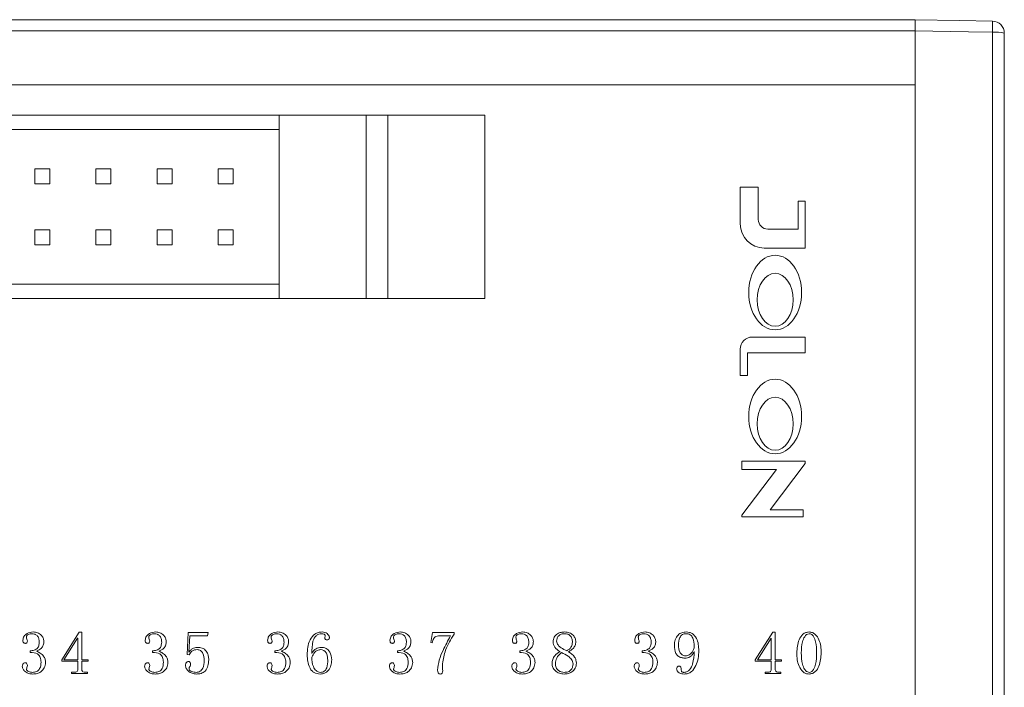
# Model space of a CAD drawing. Header units: millimetres. Extents: x 0 to 297, y 0 to 210.
# Tile 8 of 9: x 117 to 158, y 121 to 148. Entities that reach past the tile are written whole.
import ezdxf

# ---------------------------------------------------------------- set-up
doc = ezdxf.new("R2010")
doc.units = ezdxf.units.MM

msp = doc.modelspace()

# ---------------------------------------------------------------- linework, layer by layer
at = {"color": 7, "linetype": 'Continuous', "lineweight": 15}
for p, q in [((48.305, 148.452), (153.905, 148.452)), ((153.905, 148.452), (153.905, 147.989)), ((153.905, 147.989), (48.305, 147.989)), ((153.905, 147.989), (153.905, 93.915)), ((153.905, 145.752), (153.905, 147.989)), ((157.114, 93.971), (157.114, 147.933)), ((157.605, 147.896), (157.605, 94.008)), ((153.905, 145.752), (48.305, 145.752)), ((127.461, 144.492), (74.749, 144.492)), ((127.461, 136.872), (127.461, 144.492)), ((131.081, 144.492), (127.461, 144.492)), ((131.081, 136.872), (131.081, 144.492)), ((131.972, 144.492), (131.081, 144.492)), ((131.972, 136.872), (131.972, 144.492)), ((136.005, 144.492), (131.972, 144.492)), ((136.005, 136.872), (136.005, 144.492)), ((127.461, 143.892), (74.749, 143.892)), ((117.305, 142.262), (117.925, 142.262)), ((117.305, 141.642), (117.305, 142.262)), ((117.925, 142.262), (117.925, 141.642)), ((119.845, 141.642), (119.845, 142.262)), ((119.845, 142.262), (120.465, 142.262)), ((120.465, 142.262), (120.465, 141.642)), ((122.385, 141.642), (122.385, 142.262)), ((122.385, 142.262), (123.005, 142.262)), ((123.005, 142.262), (123.005, 141.642)), ((124.925, 141.642), (124.925, 142.262)), ((124.925, 142.262), (125.545, 142.262)), ((125.545, 142.262), (125.545, 141.642)), ((117.925, 141.642), (117.305, 141.642)), ((120.465, 141.642), (119.845, 141.642)), ((123.005, 141.642), (122.385, 141.642)), ((125.545, 141.642), (124.925, 141.642)), ((146.629, 141.503), (146.629, 139.969)), ((147.379, 141.503), (146.629, 141.503)), ((147.379, 140.154), (147.379, 141.503)), ((149.029, 140.919), (149.029, 139.754)), ((149.329, 140.919), (149.029, 140.919)), ((149.329, 138.97), (149.329, 140.919)), ((117.305, 139.102), (117.305, 139.722)), ((117.305, 139.722), (117.925, 139.722)), ((117.925, 139.722), (117.925, 139.102)), ((119.845, 139.102), (119.845, 139.722)), ((119.845, 139.722), (120.465, 139.722)), ((120.465, 139.722), (120.465, 139.102)), ((122.385, 139.102), (122.385, 139.722)), ((122.385, 139.722), (123.005, 139.722)), ((123.005, 139.722), (123.005, 139.102)), ((124.925, 139.102), (124.925, 139.722)), ((124.925, 139.722), (125.545, 139.722)), ((125.545, 139.722), (125.545, 139.102)), ((149.029, 139.754), (147.778, 139.754)), ((117.925, 139.102), (117.305, 139.102)), ((120.465, 139.102), (119.845, 139.102)), ((123.005, 139.102), (122.385, 139.102)), ((125.545, 139.102), (124.925, 139.102)), ((147.628, 138.97), (149.329, 138.97)), ((103.605, 137.472), (127.461, 137.472)), ((127.461, 136.872), (103.605, 136.872)), ((131.081, 136.872), (127.461, 136.872)), ((131.972, 136.872), (131.081, 136.872)), ((136.005, 136.872), (131.972, 136.872)), ((149.329, 135.271), (147.128, 135.271)), ((149.329, 134.621), (149.329, 135.271)), ((146.629, 134.771), (146.629, 133.672)), ((146.929, 134.621), (149.329, 134.621)), ((146.929, 133.672), (146.929, 134.621)), ((146.629, 133.672), (146.929, 133.672)), ((146.699, 130.123), (146.699, 129.775)), ((149.329, 130.123), (146.699, 130.123)), ((148.137, 129.775), (146.699, 127.874)), ((146.699, 129.775), (148.137, 129.775)), ((147.874, 128.101), (149.329, 130.023)), ((149.329, 130.023), (149.329, 130.123)), ((146.699, 127.874), (146.699, 127.809)), ((146.699, 127.809), (149.243, 127.809)), ((149.243, 128.101), (147.874, 128.101)), ((149.243, 127.809), (149.243, 128.101)), ((118.425, 121.86), (119.152, 123.015)), ((119.152, 123.015), (119.252, 123.015)), ((119.252, 123.015), (119.252, 121.87)), ((123.635, 122.086), (123.682, 122.999)), ((123.682, 122.999), (124.509, 122.999)), ((123.746, 122.858), (123.711, 122.186)), ((124.478, 122.858), (123.746, 122.858)), ((124.509, 122.999), (124.478, 122.858)), ((133.762, 122.584), (133.832, 122.999)), ((133.832, 122.999), (134.73, 122.999)), ((134.583, 122.858), (134.085, 122.858)), ((134.73, 122.999), (134.73, 122.929)), ((147.253, 121.86), (147.98, 123.015)), ((147.98, 123.015), (148.079, 123.015)), ((148.079, 123.015), (148.079, 121.87)), ((119.082, 122.766), (118.514, 121.87)), ((119.092, 122.766), (119.082, 122.766)), ((119.092, 121.87), (119.092, 122.766)), ((133.821, 122.574), (133.762, 122.584)), ((147.91, 122.766), (147.342, 121.87)), ((147.92, 122.766), (147.91, 122.766)), ((147.92, 121.87), (147.92, 122.766)), ((117.112, 122.173), (117.112, 122.244)), ((122.199, 122.173), (122.199, 122.244)), ((123.722, 122.077), (123.635, 122.086)), ((127.286, 122.173), (127.286, 122.244)), ((132.373, 122.173), (132.373, 122.244)), ((137.461, 122.173), (137.461, 122.244)), ((142.548, 122.173), (142.548, 122.244)), ((118.425, 121.81), (118.425, 121.86)), ((119.092, 121.81), (118.425, 121.81)), ((118.514, 121.87), (119.092, 121.87)), ((119.092, 121.481), (119.092, 121.81)), ((119.252, 121.87), (119.52, 121.87)), ((119.52, 121.81), (119.252, 121.81)), ((119.252, 121.81), (119.252, 121.481)), ((119.52, 121.87), (119.52, 121.81)), ((147.253, 121.81), (147.253, 121.86)), ((147.92, 121.81), (147.253, 121.81)), ((147.342, 121.87), (147.92, 121.87)), ((147.92, 121.481), (147.92, 121.81)), ((148.079, 121.87), (148.348, 121.87)), ((148.348, 121.81), (148.079, 121.81)), ((148.079, 121.81), (148.079, 121.481)), ((148.348, 121.87), (148.348, 121.81)), ((118.833, 121.292), (118.833, 121.352)), ((118.833, 121.352), (118.943, 121.352)), ((119.491, 121.292), (118.833, 121.292)), ((119.401, 121.352), (119.491, 121.352)), ((119.491, 121.352), (119.491, 121.292)), ((147.661, 121.292), (147.661, 121.352)), ((147.661, 121.352), (147.771, 121.352)), ((148.318, 121.292), (147.661, 121.292)), ((148.229, 121.352), (148.318, 121.352)), ((148.318, 121.352), (148.318, 121.292))]:
    msp.add_line(p, q, dxfattribs=at)
at = {"color": 7, "linetype": 'Continuous', "lineweight": 15, "flags": 128}
for points in [[(153.905, 148.452), (155.748, 148.42), (157.114, 148.396)], [(157.114, 147.933), (156.114, 147.951), (153.905, 147.989)]]:
    msp.add_lwpolyline(points, dxfattribs=at)
at = {"color": 7, "linetype": 'Continuous', "lineweight": 15}
for centre, radius, start, end in [((150.162, 148.165), 6.956, 358.0933, 1.9067), ((157.105, 147.896), 0.5, 0, 89), ((157.235, 146.258), 1.679, 77.2496, 94.1216), ((147.778, 140.154), 0.4, 180, 270), ((147.628, 139.969), 1, 180, 270), ((147.128, 134.771), 0.5, 90, 180)]:
    msp.add_arc(centre, radius, start, end, dxfattribs=at)
for centre, major_axis, ratio in [((148.079, 137.12), (0, 1.549), 0.709677), ((148.079, 136.82), (0, 1.1), 0.681818), ((148.079, 131.972), (0, -1.549), 0.709677), ((148.079, 131.672), (0, 1.1), 0.681818)]:
    msp.add_ellipse(centre, major_axis=major_axis, ratio=ratio, dxfattribs=at)
for points, knots in [([(153.905, 147.989), (153.905, 148.045), (153.905, 148.156), (153.905, 148.299), (153.905, 148.403), (153.905, 148.447), (153.905, 148.451), (153.905, 148.452)], [0, 0, 0, 0, 0.2253703, 0.4507481, 0.6760885, 0.9014227, 1, 1, 1, 1]), ([(116.805, 122.688), (116.815, 122.745), (116.835, 122.858), (117.004, 122.991), (117.148, 123.011), (117.236, 123.023)], [0, 0, 0, 0, 0.278965, 0.559951, 1, 1, 1, 1]), ([(117.182, 122.952), (117.132, 122.946), (117.058, 122.936), (116.98, 122.888), (116.956, 122.843), (116.954, 122.818), (116.954, 122.805)], [0, 0, 0, 0, 0.500248, 0.749133, 0.874509, 1, 1, 1, 1]), ([(116.954, 122.805), (116.955, 122.776), (116.958, 122.724), (116.983, 122.678), (116.994, 122.658)], [0, 0, 0, 0, 0.564935, 1, 1, 1, 1]), ([(117.489, 122.603), (117.485, 122.652), (117.476, 122.75), (117.409, 122.874), (117.298, 122.945), (117.221, 122.95), (117.182, 122.952)], [0, 0, 0, 0, 0.280511, 0.560504, 0.779694, 1, 1, 1, 1]), ([(117.236, 123.023), (117.298, 123.018), (117.421, 123.008), (117.562, 122.905), (117.658, 122.777), (117.671, 122.681), (117.678, 122.633)], [0, 0, 0, 0, 0.280285, 0.559695, 0.780289, 1, 1, 1, 1]), ([(121.892, 122.688), (121.902, 122.745), (121.922, 122.858), (122.092, 122.991), (122.236, 123.011), (122.324, 123.023)], [0, 0, 0, 0, 0.278963, 0.55995, 1, 1, 1, 1]), ([(122.269, 122.952), (122.219, 122.946), (122.145, 122.936), (122.068, 122.888), (122.043, 122.843), (122.042, 122.818), (122.041, 122.805)], [0, 0, 0, 0, 0.500244, 0.749137, 0.874512, 1, 1, 1, 1]), ([(122.041, 122.805), (122.043, 122.776), (122.046, 122.724), (122.07, 122.678), (122.081, 122.658)], [0, 0, 0, 0, 0.56494, 1, 1, 1, 1]), ([(122.577, 122.603), (122.572, 122.652), (122.564, 122.75), (122.496, 122.874), (122.385, 122.945), (122.308, 122.95), (122.269, 122.952)], [0, 0, 0, 0, 0.280512, 0.560509, 0.7797, 1, 1, 1, 1]), ([(122.324, 123.023), (122.385, 123.018), (122.508, 123.008), (122.649, 122.905), (122.745, 122.777), (122.759, 122.681), (122.766, 122.633)], [0, 0, 0, 0, 0.280289, 0.559698, 0.780291, 1, 1, 1, 1]), ([(126.979, 122.688), (126.989, 122.745), (127.009, 122.858), (127.179, 122.991), (127.323, 123.011), (127.411, 123.023)], [0, 0, 0, 0, 0.278962, 0.559946, 1, 1, 1, 1]), ([(127.357, 122.952), (127.307, 122.946), (127.232, 122.936), (127.155, 122.888), (127.131, 122.843), (127.129, 122.818), (127.128, 122.805)], [0, 0, 0, 0, 0.500248, 0.749133, 0.874509, 1, 1, 1, 1]), ([(127.128, 122.805), (127.13, 122.776), (127.133, 122.724), (127.157, 122.678), (127.168, 122.658)], [0, 0, 0, 0, 0.56494, 1, 1, 1, 1]), ([(127.664, 122.603), (127.66, 122.652), (127.651, 122.75), (127.583, 122.874), (127.473, 122.945), (127.395, 122.95), (127.357, 122.952)], [0, 0, 0, 0, 0.2805124, 0.5605094, 0.7796999, 1, 1, 1, 1]), ([(127.411, 123.023), (127.472, 123.018), (127.595, 123.008), (127.737, 122.905), (127.832, 122.777), (127.846, 122.681), (127.853, 122.633)], [0, 0, 0, 0, 0.280285, 0.559696, 0.78029, 1, 1, 1, 1]), ([(128.628, 122.074), (128.631, 122.18), (128.639, 122.391), (128.725, 122.7), (128.892, 122.917), (129.086, 123.012), (129.192, 123.019), (129.245, 123.023)], [0, 0, 0, 0, 0.250847, 0.501113, 0.749709, 0.874794, 1, 1, 1, 1]), ([(129.229, 122.952), (129.186, 122.948), (129.099, 122.939), (128.99, 122.863), (128.905, 122.763), (128.822, 122.515), (128.819, 122.298), (128.817, 122.125)], [0, 0, 0, 0, 0.124743, 0.249576, 0.37452, 0.499668, 1, 1, 1, 1]), ([(129.37, 122.865), (129.369, 122.873), (129.368, 122.889), (129.358, 122.91), (129.342, 122.928), (129.301, 122.951), (129.261, 122.951), (129.229, 122.952)], [0, 0, 0, 0, 0.125312, 0.250437, 0.375803, 0.501125, 1, 1, 1, 1]), ([(129.245, 123.023), (129.283, 123.02), (129.358, 123.016), (129.451, 122.962), (129.522, 122.894), (129.54, 122.837), (129.549, 122.809)], [0, 0, 0, 0, 0.280759, 0.560602, 0.781624, 1, 1, 1, 1]), ([(129.36, 122.789), (129.362, 122.803), (129.365, 122.828), (129.368, 122.854), (129.37, 122.865)], [0, 0, 0, 0, 0.560156, 1, 1, 1, 1]), ([(129.549, 122.809), (129.548, 122.792), (129.547, 122.76), (129.528, 122.715), (129.488, 122.694), (129.463, 122.693), (129.45, 122.692)], [0, 0, 0, 0, 0.281215, 0.560046, 0.779254, 1, 1, 1, 1]), ([(132.066, 122.688), (132.076, 122.745), (132.096, 122.858), (132.266, 122.991), (132.41, 123.011), (132.498, 123.023)], [0, 0, 0, 0, 0.278963, 0.559948, 1, 1, 1, 1]), ([(132.444, 122.952), (132.394, 122.946), (132.319, 122.936), (132.242, 122.888), (132.218, 122.843), (132.216, 122.818), (132.215, 122.805)], [0, 0, 0, 0, 0.500248, 0.749133, 0.874509, 1, 1, 1, 1]), ([(132.215, 122.805), (132.217, 122.776), (132.22, 122.724), (132.245, 122.678), (132.255, 122.658)], [0, 0, 0, 0, 0.564937, 1, 1, 1, 1]), ([(132.751, 122.603), (132.747, 122.652), (132.738, 122.75), (132.67, 122.874), (132.56, 122.945), (132.483, 122.95), (132.444, 122.952)], [0, 0, 0, 0, 0.280511, 0.560507, 0.779697, 1, 1, 1, 1]), ([(132.498, 123.023), (132.56, 123.018), (132.682, 123.008), (132.824, 122.905), (132.92, 122.777), (132.933, 122.681), (132.94, 122.633)], [0, 0, 0, 0, 0.280285, 0.559695, 0.780289, 1, 1, 1, 1]), ([(134.085, 122.858), (134.045, 122.853), (133.964, 122.844), (133.861, 122.734), (133.836, 122.635), (133.821, 122.574)], [0, 0, 0, 0, 0.279705, 0.558905, 1, 1, 1, 1]), ([(134.046, 121.436), (134.062, 121.578), (134.095, 121.864), (134.302, 122.336), (134.477, 122.66), (134.583, 122.858)], [0, 0, 0, 0, 0.2795148, 0.5595296, 1, 1, 1, 1]), ([(134.73, 122.929), (134.597, 122.716), (134.359, 122.337), (134.282, 121.897), (134.248, 121.704)], [0, 0, 0, 0, 0.561078, 1, 1, 1, 1]), ([(137.154, 122.688), (137.164, 122.745), (137.184, 122.858), (137.353, 122.991), (137.497, 123.011), (137.585, 123.023)], [0, 0, 0, 0, 0.278964, 0.55995, 1, 1, 1, 1]), ([(137.531, 122.952), (137.481, 122.946), (137.407, 122.936), (137.329, 122.888), (137.305, 122.843), (137.303, 122.818), (137.303, 122.805)], [0, 0, 0, 0, 0.500247, 0.749132, 0.87451, 1, 1, 1, 1]), ([(137.303, 122.805), (137.304, 122.776), (137.307, 122.724), (137.332, 122.678), (137.343, 122.658)], [0, 0, 0, 0, 0.564937, 1, 1, 1, 1]), ([(137.838, 122.603), (137.834, 122.652), (137.825, 122.75), (137.758, 122.874), (137.647, 122.945), (137.57, 122.95), (137.531, 122.952)], [0, 0, 0, 0, 0.280512, 0.560509, 0.7797, 1, 1, 1, 1]), ([(137.585, 123.023), (137.647, 123.018), (137.77, 123.008), (137.911, 122.905), (138.007, 122.777), (138.02, 122.681), (138.027, 122.633)], [0, 0, 0, 0, 0.280287, 0.559697, 0.78029, 1, 1, 1, 1]), ([(138.849, 122.614), (138.859, 122.68), (138.878, 122.813), (139.016, 122.95), (139.175, 123.015), (139.279, 123.02), (139.332, 123.023)], [0, 0, 0, 0, 0.278929, 0.558413, 0.778926, 1, 1, 1, 1]), ([(139.331, 122.952), (139.282, 122.95), (139.185, 122.945), (139.068, 122.866), (139.005, 122.756), (138.996, 122.681), (138.991, 122.643)], [0, 0, 0, 0, 0.280821, 0.558645, 0.779552, 1, 1, 1, 1]), ([(139.652, 122.603), (139.647, 122.653), (139.638, 122.753), (139.565, 122.878), (139.45, 122.945), (139.371, 122.95), (139.331, 122.952)], [0, 0, 0, 0, 0.280261, 0.559988, 0.77949, 1, 1, 1, 1]), ([(139.332, 123.023), (139.396, 123.018), (139.526, 123.008), (139.679, 122.904), (139.778, 122.766), (139.789, 122.664), (139.794, 122.614)], [0, 0, 0, 0, 0.280399, 0.559879, 0.779969, 1, 1, 1, 1]), ([(142.241, 122.688), (142.251, 122.745), (142.271, 122.858), (142.441, 122.991), (142.585, 123.011), (142.673, 123.023)], [0, 0, 0, 0, 0.278963, 0.559948, 1, 1, 1, 1]), ([(142.618, 122.952), (142.568, 122.946), (142.494, 122.936), (142.417, 122.888), (142.392, 122.843), (142.391, 122.818), (142.39, 122.805)], [0, 0, 0, 0, 0.500242, 0.749133, 0.874509, 1, 1, 1, 1]), ([(142.39, 122.805), (142.392, 122.776), (142.395, 122.724), (142.419, 122.678), (142.43, 122.658)], [0, 0, 0, 0, 0.564937, 1, 1, 1, 1]), ([(142.926, 122.603), (142.921, 122.652), (142.913, 122.75), (142.845, 122.874), (142.734, 122.945), (142.657, 122.95), (142.618, 122.952)], [0, 0, 0, 0, 0.280511, 0.560507, 0.779697, 1, 1, 1, 1]), ([(142.673, 123.023), (142.734, 123.018), (142.857, 123.008), (142.998, 122.905), (143.094, 122.777), (143.108, 122.681), (143.115, 122.633)], [0, 0, 0, 0, 0.280285, 0.559695, 0.780289, 1, 1, 1, 1]), ([(143.889, 122.465), (143.896, 122.543), (143.908, 122.7), (144.023, 122.895), (144.197, 123.009), (144.32, 123.018), (144.382, 123.023)], [0, 0, 0, 0, 0.2804956, 0.5600691, 0.7796061, 1, 1, 1, 1]), ([(144.38, 122.952), (144.326, 122.946), (144.243, 122.936), (144.16, 122.862), (144.074, 122.724), (144.063, 122.587), (144.055, 122.477)], [0, 0, 0, 0, 0.249111, 0.374677, 0.500457, 1, 1, 1, 1]), ([(144.716, 122.427), (144.709, 122.546), (144.7, 122.694), (144.615, 122.85), (144.551, 122.912), (144.468, 122.947), (144.41, 122.95), (144.38, 122.952)], [0, 0, 0, 0, 0.498926, 0.624318, 0.749449, 0.874629, 1, 1, 1, 1]), ([(144.382, 123.023), (144.426, 123.02), (144.514, 123.014), (144.678, 122.942), (144.823, 122.764), (144.895, 122.508), (144.901, 122.332), (144.905, 122.244)], [0, 0, 0, 0, 0.125296, 0.250396, 0.498854, 0.749093, 1, 1, 1, 1]), ([(148.977, 122.154), (148.99, 122.342), (149.009, 122.623), (149.19, 122.904), (149.349, 123.009), (149.442, 123.018), (149.489, 123.023)], [0, 0, 0, 0, 0.499653, 0.749559, 0.874768, 1, 1, 1, 1]), ([(149.489, 122.952), (149.451, 122.943), (149.374, 122.925), (149.279, 122.795), (149.181, 122.544), (149.172, 122.31), (149.166, 122.154)], [0, 0, 0, 0, 0.1234697, 0.2485036, 0.498921, 1, 1, 1, 1]), ([(149.489, 123.023), (149.536, 123.018), (149.628, 123.008), (149.786, 122.902), (149.913, 122.702), (149.983, 122.432), (149.989, 122.247), (149.992, 122.154)], [0, 0, 0, 0, 0.1248321, 0.2497411, 0.4989825, 0.7492846, 1, 1, 1, 1]), ([(149.803, 122.154), (149.797, 122.31), (149.789, 122.543), (149.708, 122.804), (149.606, 122.931), (149.528, 122.945), (149.489, 122.952)], [0, 0, 0, 0, 0.501255, 0.751427, 0.876131, 1, 1, 1, 1]), ([(116.909, 122.551), (116.897, 122.552), (116.872, 122.555), (116.841, 122.574), (116.807, 122.617), (116.806, 122.659), (116.805, 122.688)], [0, 0, 0, 0, 0.186774, 0.373986, 0.560631, 1, 1, 1, 1]), ([(116.994, 122.658), (116.993, 122.644), (116.991, 122.615), (116.977, 122.575), (116.943, 122.553), (116.92, 122.551), (116.909, 122.551)], [0, 0, 0, 0, 0.28097, 0.560948, 0.779527, 1, 1, 1, 1]), ([(117.112, 122.244), (117.168, 122.246), (117.279, 122.252), (117.417, 122.339), (117.482, 122.472), (117.487, 122.559), (117.489, 122.603)], [0, 0, 0, 0, 0.280852, 0.559015, 0.779097, 1, 1, 1, 1]), ([(117.678, 122.633), (117.674, 122.581), (117.666, 122.477), (117.568, 122.308), (117.442, 122.255), (117.365, 122.223)], [0, 0, 0, 0, 0.281051, 0.561372, 1, 1, 1, 1]), ([(121.996, 122.551), (121.984, 122.552), (121.96, 122.555), (121.928, 122.574), (121.894, 122.617), (121.893, 122.659), (121.892, 122.688)], [0, 0, 0, 0, 0.186773, 0.374, 0.560633, 1, 1, 1, 1]), ([(122.081, 122.658), (122.08, 122.644), (122.078, 122.615), (122.064, 122.575), (122.031, 122.553), (122.008, 122.551), (121.996, 122.551)], [0, 0, 0, 0, 0.280969, 0.560949, 0.779549, 1, 1, 1, 1]), ([(122.199, 122.244), (122.255, 122.246), (122.366, 122.252), (122.505, 122.339), (122.569, 122.472), (122.574, 122.559), (122.577, 122.603)], [0, 0, 0, 0, 0.280851, 0.559018, 0.779099, 1, 1, 1, 1]), ([(122.766, 122.633), (122.762, 122.581), (122.754, 122.477), (122.656, 122.308), (122.529, 122.255), (122.452, 122.223)], [0, 0, 0, 0, 0.28105, 0.561368, 1, 1, 1, 1]), ([(127.083, 122.551), (127.071, 122.552), (127.047, 122.555), (127.015, 122.574), (126.981, 122.617), (126.98, 122.659), (126.979, 122.688)], [0, 0, 0, 0, 0.186773, 0.374, 0.560633, 1, 1, 1, 1]), ([(127.168, 122.658), (127.167, 122.644), (127.166, 122.615), (127.151, 122.575), (127.118, 122.553), (127.095, 122.551), (127.083, 122.551)], [0, 0, 0, 0, 0.280969, 0.560949, 0.779549, 1, 1, 1, 1]), ([(127.286, 122.244), (127.342, 122.246), (127.453, 122.252), (127.592, 122.339), (127.656, 122.472), (127.661, 122.559), (127.664, 122.603)], [0, 0, 0, 0, 0.280852, 0.559015, 0.779097, 1, 1, 1, 1]), ([(127.853, 122.633), (127.849, 122.581), (127.841, 122.477), (127.743, 122.308), (127.616, 122.255), (127.539, 122.223)], [0, 0, 0, 0, 0.2810515, 0.561371, 1, 1, 1, 1]), ([(129.45, 122.692), (129.435, 122.693), (129.407, 122.695), (129.374, 122.721), (129.361, 122.755), (129.36, 122.777), (129.36, 122.789)], [0, 0, 0, 0, 0.280431, 0.558483, 0.778863, 1, 1, 1, 1]), ([(132.17, 122.551), (132.158, 122.552), (132.134, 122.555), (132.102, 122.574), (132.068, 122.617), (132.067, 122.659), (132.066, 122.688)], [0, 0, 0, 0, 0.1867734, 0.373993, 0.5606322, 1, 1, 1, 1]), ([(132.255, 122.658), (132.254, 122.644), (132.253, 122.615), (132.238, 122.575), (132.205, 122.553), (132.182, 122.551), (132.17, 122.551)], [0, 0, 0, 0, 0.2809692, 0.5609485, 0.7795377, 1, 1, 1, 1]), ([(132.373, 122.244), (132.429, 122.246), (132.541, 122.252), (132.679, 122.339), (132.743, 122.472), (132.749, 122.559), (132.751, 122.603)], [0, 0, 0, 0, 0.280852, 0.5590146, 0.7790978, 1, 1, 1, 1]), ([(132.94, 122.633), (132.936, 122.581), (132.928, 122.477), (132.83, 122.308), (132.704, 122.255), (132.626, 122.223)], [0, 0, 0, 0, 0.281051, 0.561372, 1, 1, 1, 1]), ([(137.258, 122.551), (137.246, 122.552), (137.221, 122.555), (137.19, 122.574), (137.156, 122.617), (137.155, 122.659), (137.154, 122.688)], [0, 0, 0, 0, 0.1867734, 0.373993, 0.5606322, 1, 1, 1, 1]), ([(137.343, 122.658), (137.342, 122.644), (137.34, 122.615), (137.326, 122.575), (137.292, 122.553), (137.269, 122.551), (137.258, 122.551)], [0, 0, 0, 0, 0.2809692, 0.5609485, 0.7795377, 1, 1, 1, 1]), ([(137.461, 122.244), (137.517, 122.246), (137.628, 122.252), (137.766, 122.339), (137.831, 122.472), (137.836, 122.559), (137.838, 122.603)], [0, 0, 0, 0, 0.280852, 0.559017, 0.779098, 1, 1, 1, 1]), ([(138.027, 122.633), (138.023, 122.581), (138.015, 122.477), (137.917, 122.308), (137.791, 122.255), (137.714, 122.223)], [0, 0, 0, 0, 0.281051, 0.561372, 1, 1, 1, 1]), ([(139.138, 122.204), (139.054, 122.258), (138.935, 122.334), (138.859, 122.497), (138.853, 122.575), (138.849, 122.614)], [0, 0, 0, 0, 0.557835, 0.778917, 1, 1, 1, 1]), ([(138.991, 122.643), (139.006, 122.587), (139.037, 122.473), (139.206, 122.341), (139.341, 122.281), (139.424, 122.244)], [0, 0, 0, 0, 0.276838, 0.5578, 1, 1, 1, 1]), ([(139.424, 122.244), (139.46, 122.266), (139.532, 122.309), (139.631, 122.428), (139.644, 122.537), (139.652, 122.603)], [0, 0, 0, 0, 0.2810975, 0.561723, 1, 1, 1, 1]), ([(139.794, 122.614), (139.788, 122.564), (139.776, 122.464), (139.672, 122.311), (139.561, 122.245), (139.493, 122.204)], [0, 0, 0, 0, 0.279756, 0.559955, 1, 1, 1, 1]), ([(142.345, 122.551), (142.333, 122.552), (142.309, 122.555), (142.277, 122.574), (142.243, 122.617), (142.242, 122.659), (142.241, 122.688)], [0, 0, 0, 0, 0.186772, 0.373998, 0.560636, 1, 1, 1, 1]), ([(142.43, 122.658), (142.429, 122.644), (142.427, 122.615), (142.413, 122.575), (142.38, 122.553), (142.357, 122.551), (142.345, 122.551)], [0, 0, 0, 0, 0.280972, 0.560955, 0.779547, 1, 1, 1, 1]), ([(142.548, 122.244), (142.604, 122.246), (142.715, 122.252), (142.854, 122.339), (142.918, 122.472), (142.923, 122.559), (142.926, 122.603)], [0, 0, 0, 0, 0.280852, 0.5590146, 0.7790978, 1, 1, 1, 1]), ([(143.115, 122.633), (143.111, 122.581), (143.103, 122.477), (143.005, 122.308), (142.878, 122.255), (142.801, 122.223)], [0, 0, 0, 0, 0.281051, 0.561372, 1, 1, 1, 1]), ([(144.322, 121.937), (144.274, 121.94), (144.177, 121.946), (144.044, 122.015), (143.904, 122.18), (143.895, 122.347), (143.889, 122.465)], [0, 0, 0, 0, 0.187409, 0.374424, 0.561182, 1, 1, 1, 1]), ([(144.055, 122.477), (144.061, 122.375), (144.07, 122.222), (144.185, 122.083), (144.276, 122.037), (144.326, 122.033), (144.351, 122.031)], [0, 0, 0, 0, 0.4991417, 0.7488343, 0.8743692, 1, 1, 1, 1]), ([(144.351, 122.031), (144.406, 122.04), (144.516, 122.059), (144.619, 122.18), (144.697, 122.298), (144.71, 122.384), (144.716, 122.427)], [0, 0, 0, 0, 0.278394, 0.558718, 0.779855, 1, 1, 1, 1]), ([(117.56, 121.774), (117.556, 121.839), (117.546, 121.968), (117.391, 122.164), (117.218, 122.169), (117.112, 122.173)], [0, 0, 0, 0, 0.281444, 0.559946, 1, 1, 1, 1]), ([(117.365, 122.223), (117.421, 122.201), (117.534, 122.156), (117.662, 122.039), (117.734, 121.897), (117.744, 121.802), (117.749, 121.754)], [0, 0, 0, 0, 0.280542, 0.559543, 0.779935, 1, 1, 1, 1]), ([(122.647, 121.774), (122.643, 121.839), (122.633, 121.968), (122.478, 122.164), (122.305, 122.169), (122.199, 122.173)], [0, 0, 0, 0, 0.281445, 0.559947, 1, 1, 1, 1]), ([(122.452, 122.223), (122.509, 122.201), (122.621, 122.156), (122.75, 122.039), (122.821, 121.897), (122.831, 121.802), (122.836, 121.754)], [0, 0, 0, 0, 0.280542, 0.559543, 0.779935, 1, 1, 1, 1]), ([(123.711, 122.186), (123.737, 122.22), (123.789, 122.289), (123.921, 122.377), (124.033, 122.382), (124.102, 122.385)], [0, 0, 0, 0, 0.280803, 0.559931, 1, 1, 1, 1]), ([(124.052, 122.291), (124.013, 122.289), (123.935, 122.284), (123.803, 122.222), (123.753, 122.132), (123.722, 122.077)], [0, 0, 0, 0, 0.280964, 0.560308, 1, 1, 1, 1]), ([(124.343, 121.843), (124.337, 121.944), (124.326, 122.095), (124.22, 122.244), (124.127, 122.286), (124.077, 122.289), (124.052, 122.291)], [0, 0, 0, 0, 0.499733, 0.748861, 0.87432, 1, 1, 1, 1]), ([(124.102, 122.385), (124.173, 122.375), (124.317, 122.356), (124.457, 122.2), (124.524, 122.028), (124.529, 121.916), (124.532, 121.86)], [0, 0, 0, 0, 0.2787672, 0.5581382, 0.7788302, 1, 1, 1, 1]), ([(127.735, 121.774), (127.73, 121.839), (127.721, 121.968), (127.565, 122.164), (127.392, 122.169), (127.286, 122.173)], [0, 0, 0, 0, 0.281446, 0.559945, 1, 1, 1, 1]), ([(127.539, 122.223), (127.596, 122.201), (127.709, 122.156), (127.837, 122.039), (127.908, 121.897), (127.918, 121.802), (127.924, 121.754)], [0, 0, 0, 0, 0.280542, 0.55954, 0.779935, 1, 1, 1, 1]), ([(129.17, 121.276), (129.078, 121.287), (128.939, 121.303), (128.799, 121.426), (128.7, 121.579), (128.637, 121.802), (128.631, 121.983), (128.628, 122.074)], [0, 0, 0, 0, 0.24825, 0.373415, 0.498771, 0.749059, 1, 1, 1, 1]), ([(128.817, 122.125), (128.838, 122.166), (128.882, 122.247), (129.01, 122.356), (129.128, 122.374), (129.2, 122.385)], [0, 0, 0, 0, 0.281206, 0.561904, 1, 1, 1, 1]), ([(129.191, 122.291), (129.143, 122.285), (129.045, 122.272), (128.903, 122.16), (128.849, 122.045), (128.817, 121.975)], [0, 0, 0, 0, 0.279589, 0.559174, 1, 1, 1, 1]), ([(129.478, 121.869), (129.475, 121.922), (129.471, 122.028), (129.414, 122.166), (129.317, 122.27), (129.233, 122.284), (129.191, 122.291)], [0, 0, 0, 0, 0.281258, 0.561271, 0.78123, 1, 1, 1, 1]), ([(129.2, 122.385), (129.274, 122.379), (129.42, 122.368), (129.608, 122.164), (129.63, 121.979), (129.643, 121.865)], [0, 0, 0, 0, 0.280898, 0.559805, 1, 1, 1, 1]), ([(132.822, 121.774), (132.817, 121.839), (132.808, 121.968), (132.652, 122.164), (132.479, 122.169), (132.373, 122.173)], [0, 0, 0, 0, 0.281445, 0.559946, 1, 1, 1, 1]), ([(132.626, 122.223), (132.683, 122.201), (132.796, 122.156), (132.924, 122.039), (132.995, 121.897), (133.006, 121.802), (133.011, 121.754)], [0, 0, 0, 0, 0.280542, 0.559542, 0.779935, 1, 1, 1, 1]), ([(137.909, 121.774), (137.905, 121.839), (137.895, 121.968), (137.74, 122.164), (137.567, 122.169), (137.461, 122.173)], [0, 0, 0, 0, 0.2814451, 0.5599459, 1, 1, 1, 1]), ([(137.714, 122.223), (137.77, 122.201), (137.883, 122.156), (138.011, 122.039), (138.083, 121.897), (138.093, 121.802), (138.098, 121.754)], [0, 0, 0, 0, 0.280542, 0.559542, 0.779934, 1, 1, 1, 1]), ([(138.802, 121.705), (138.807, 121.765), (138.816, 121.884), (138.93, 122.071), (139.059, 122.153), (139.138, 122.204)], [0, 0, 0, 0, 0.280228, 0.559902, 1, 1, 1, 1]), ([(139.198, 122.164), (139.118, 122.096), (138.975, 121.972), (138.954, 121.787), (138.944, 121.705)], [0, 0, 0, 0, 0.559, 1, 1, 1, 1]), ([(139.676, 121.695), (139.661, 121.76), (139.63, 121.891), (139.444, 122.049), (139.291, 122.121), (139.198, 122.164)], [0, 0, 0, 0, 0.2773704, 0.5580695, 1, 1, 1, 1]), ([(139.493, 122.204), (139.587, 122.138), (139.717, 122.045), (139.807, 121.859), (139.814, 121.769), (139.817, 121.725)], [0, 0, 0, 0, 0.5584533, 0.7792469, 1, 1, 1, 1]), ([(142.996, 121.774), (142.992, 121.839), (142.982, 121.968), (142.827, 122.164), (142.654, 122.169), (142.548, 122.173)], [0, 0, 0, 0, 0.281445, 0.559946, 1, 1, 1, 1]), ([(142.801, 122.223), (142.858, 122.201), (142.97, 122.156), (143.099, 122.039), (143.17, 121.897), (143.18, 121.802), (143.185, 121.754)], [0, 0, 0, 0, 0.280542, 0.559542, 0.779935, 1, 1, 1, 1]), ([(144.293, 121.346), (144.338, 121.352), (144.427, 121.363), (144.565, 121.484), (144.69, 121.773), (144.706, 122.039), (144.716, 122.216)], [0, 0, 0, 0, 0.1245453, 0.2493751, 0.498792, 1, 1, 1, 1]), ([(144.905, 122.244), (144.9, 122.138), (144.891, 121.926), (144.799, 121.621), (144.646, 121.394), (144.457, 121.289), (144.351, 121.28), (144.297, 121.276)], [0, 0, 0, 0, 0.2507075, 0.5010179, 0.7499517, 0.8749064, 1, 1, 1, 1]), ([(144.716, 122.216), (144.694, 122.173), (144.65, 122.087), (144.55, 121.994), (144.436, 121.943), (144.36, 121.939), (144.322, 121.937)], [0, 0, 0, 0, 0.280091, 0.559991, 0.779844, 1, 1, 1, 1]), ([(149.489, 121.276), (149.442, 121.28), (149.348, 121.29), (149.189, 121.398), (149.003, 121.679), (148.987, 121.964), (148.977, 122.154)], [0, 0, 0, 0, 0.125182, 0.250456, 0.50029, 1, 1, 1, 1]), ([(149.166, 122.154), (149.171, 121.997), (149.178, 121.76), (149.276, 121.504), (149.373, 121.373), (149.45, 121.355), (149.489, 121.346)], [0, 0, 0, 0, 0.501175, 0.751486, 0.876528, 1, 1, 1, 1]), ([(149.992, 122.154), (149.981, 121.966), (149.965, 121.683), (149.786, 121.4), (149.63, 121.29), (149.536, 121.281), (149.489, 121.276)], [0, 0, 0, 0, 0.499813, 0.749707, 0.874878, 1, 1, 1, 1]), ([(149.489, 121.346), (149.528, 121.354), (149.607, 121.37), (149.705, 121.501), (149.791, 121.761), (149.798, 121.997), (149.803, 122.154)], [0, 0, 0, 0, 0.123656, 0.248529, 0.498727, 1, 1, 1, 1]), ([(116.781, 121.6), (116.783, 121.619), (116.786, 121.657), (116.815, 121.702), (116.848, 121.738), (116.878, 121.744), (116.892, 121.748)], [0, 0, 0, 0, 0.280481, 0.560828, 0.781401, 1, 1, 1, 1]), ([(117.22, 121.276), (117.164, 121.28), (117.051, 121.288), (116.912, 121.364), (116.804, 121.468), (116.789, 121.556), (116.781, 121.6)], [0, 0, 0, 0, 0.280711, 0.561053, 0.781303, 1, 1, 1, 1]), ([(116.892, 121.748), (116.909, 121.746), (116.941, 121.743), (116.98, 121.695), (116.989, 121.655), (116.994, 121.63)], [0, 0, 0, 0, 0.28022, 0.559278, 1, 1, 1, 1]), ([(116.994, 121.63), (116.988, 121.603), (116.977, 121.553), (116.961, 121.505), (116.954, 121.484)], [0, 0, 0, 0, 0.55916, 1, 1, 1, 1]), ([(117.196, 121.346), (117.257, 121.351), (117.378, 121.359), (117.548, 121.519), (117.555, 121.677), (117.56, 121.774)], [0, 0, 0, 0, 0.2811604, 0.5595806, 1, 1, 1, 1]), ([(117.749, 121.754), (117.739, 121.68), (117.717, 121.531), (117.573, 121.368), (117.396, 121.285), (117.279, 121.279), (117.22, 121.276)], [0, 0, 0, 0, 0.279152, 0.558803, 0.779096, 1, 1, 1, 1]), ([(121.868, 121.6), (121.87, 121.619), (121.873, 121.657), (121.902, 121.702), (121.936, 121.738), (121.965, 121.744), (121.979, 121.748)], [0, 0, 0, 0, 0.2804849, 0.5608261, 0.7814161, 1, 1, 1, 1]), ([(122.307, 121.276), (122.251, 121.28), (122.138, 121.288), (121.999, 121.364), (121.891, 121.468), (121.876, 121.556), (121.868, 121.6)], [0, 0, 0, 0, 0.280706, 0.561054, 0.781305, 1, 1, 1, 1]), ([(121.979, 121.748), (121.996, 121.746), (122.029, 121.743), (122.068, 121.695), (122.076, 121.655), (122.081, 121.63)], [0, 0, 0, 0, 0.28022, 0.559278, 1, 1, 1, 1]), ([(122.081, 121.63), (122.075, 121.603), (122.064, 121.553), (122.048, 121.505), (122.041, 121.484)], [0, 0, 0, 0, 0.559164, 1, 1, 1, 1]), ([(122.283, 121.346), (122.344, 121.351), (122.466, 121.359), (122.635, 121.519), (122.643, 121.677), (122.647, 121.774)], [0, 0, 0, 0, 0.2811613, 0.559578, 1, 1, 1, 1]), ([(122.836, 121.754), (122.826, 121.68), (122.805, 121.531), (122.66, 121.368), (122.484, 121.285), (122.366, 121.279), (122.307, 121.276)], [0, 0, 0, 0, 0.279152, 0.558803, 0.779096, 1, 1, 1, 1]), ([(123.564, 121.642), (123.566, 121.663), (123.569, 121.703), (123.595, 121.754), (123.636, 121.79), (123.668, 121.793), (123.684, 121.795)], [0, 0, 0, 0, 0.2803539, 0.5604969, 0.7802147, 1, 1, 1, 1]), ([(124.023, 121.276), (123.962, 121.281), (123.841, 121.293), (123.693, 121.38), (123.584, 121.499), (123.571, 121.594), (123.564, 121.642)], [0, 0, 0, 0, 0.280401, 0.560704, 0.780709, 1, 1, 1, 1]), ([(123.684, 121.795), (123.695, 121.794), (123.715, 121.793), (123.744, 121.779), (123.768, 121.741), (123.773, 121.707), (123.777, 121.683)], [0, 0, 0, 0, 0.187134, 0.374387, 0.560799, 1, 1, 1, 1]), ([(123.777, 121.683), (123.776, 121.665), (123.774, 121.63), (123.749, 121.587), (123.721, 121.551), (123.718, 121.523), (123.717, 121.509)], [0, 0, 0, 0, 0.2804, 0.560017, 0.780245, 1, 1, 1, 1]), ([(124.015, 121.346), (124.043, 121.348), (124.099, 121.352), (124.177, 121.386), (124.24, 121.443), (124.329, 121.587), (124.337, 121.729), (124.343, 121.843)], [0, 0, 0, 0, 0.1253954, 0.2506041, 0.3758873, 0.5013682, 1, 1, 1, 1]), ([(124.532, 121.86), (124.527, 121.778), (124.517, 121.613), (124.407, 121.4), (124.218, 121.287), (124.088, 121.279), (124.023, 121.276)], [0, 0, 0, 0, 0.280812, 0.560063, 0.779414, 1, 1, 1, 1]), ([(126.956, 121.6), (126.957, 121.619), (126.96, 121.657), (126.989, 121.702), (127.023, 121.738), (127.052, 121.744), (127.067, 121.748)], [0, 0, 0, 0, 0.280481, 0.560828, 0.781401, 1, 1, 1, 1]), ([(127.395, 121.276), (127.338, 121.28), (127.225, 121.288), (127.086, 121.364), (126.979, 121.468), (126.963, 121.556), (126.956, 121.6)], [0, 0, 0, 0, 0.280706, 0.561055, 0.781302, 1, 1, 1, 1]), ([(127.067, 121.748), (127.083, 121.746), (127.116, 121.743), (127.155, 121.695), (127.163, 121.655), (127.168, 121.63)], [0, 0, 0, 0, 0.280205, 0.559268, 1, 1, 1, 1]), ([(127.168, 121.63), (127.162, 121.603), (127.151, 121.553), (127.135, 121.505), (127.128, 121.484)], [0, 0, 0, 0, 0.559164, 1, 1, 1, 1]), ([(127.371, 121.346), (127.432, 121.351), (127.553, 121.359), (127.722, 121.519), (127.73, 121.677), (127.735, 121.774)], [0, 0, 0, 0, 0.2811613, 0.559578, 1, 1, 1, 1]), ([(127.924, 121.754), (127.913, 121.68), (127.892, 121.531), (127.747, 121.368), (127.571, 121.285), (127.453, 121.279), (127.395, 121.276)], [0, 0, 0, 0, 0.279152, 0.5588, 0.779096, 1, 1, 1, 1]), ([(128.817, 121.975), (128.824, 121.841), (128.834, 121.639), (128.962, 121.438), (129.072, 121.358), (129.139, 121.35), (129.172, 121.346)], [0, 0, 0, 0, 0.499871, 0.749779, 0.874995, 1, 1, 1, 1]), ([(129.643, 121.865), (129.639, 121.786), (129.632, 121.627), (129.525, 121.425), (129.357, 121.299), (129.232, 121.283), (129.17, 121.276)], [0, 0, 0, 0, 0.281024, 0.559959, 0.7802, 1, 1, 1, 1]), ([(129.172, 121.346), (129.201, 121.348), (129.258, 121.352), (129.338, 121.389), (129.4, 121.45), (129.475, 121.607), (129.477, 121.752), (129.478, 121.869)], [0, 0, 0, 0, 0.125198, 0.250136, 0.375115, 0.500245, 1, 1, 1, 1]), ([(132.043, 121.6), (132.044, 121.619), (132.048, 121.657), (132.076, 121.702), (132.11, 121.738), (132.139, 121.744), (132.154, 121.748)], [0, 0, 0, 0, 0.280484, 0.560827, 0.781401, 1, 1, 1, 1]), ([(132.482, 121.276), (132.425, 121.28), (132.313, 121.288), (132.174, 121.364), (132.066, 121.468), (132.05, 121.556), (132.043, 121.6)], [0, 0, 0, 0, 0.280709, 0.561054, 0.781303, 1, 1, 1, 1]), ([(132.154, 121.748), (132.17, 121.746), (132.203, 121.743), (132.242, 121.695), (132.25, 121.655), (132.255, 121.63)], [0, 0, 0, 0, 0.280212, 0.559273, 1, 1, 1, 1]), ([(132.255, 121.63), (132.249, 121.603), (132.239, 121.553), (132.223, 121.505), (132.215, 121.484)], [0, 0, 0, 0, 0.559162, 1, 1, 1, 1]), ([(132.458, 121.346), (132.519, 121.351), (132.64, 121.359), (132.809, 121.519), (132.817, 121.677), (132.822, 121.774)], [0, 0, 0, 0, 0.281161, 0.559578, 1, 1, 1, 1]), ([(133.011, 121.754), (133, 121.68), (132.979, 121.531), (132.834, 121.368), (132.658, 121.285), (132.541, 121.279), (132.482, 121.276)], [0, 0, 0, 0, 0.279152, 0.558802, 0.779096, 1, 1, 1, 1]), ([(134.248, 121.704), (134.251, 121.65), (134.256, 121.554), (134.257, 121.457), (134.258, 121.415)], [0, 0, 0, 0, 0.559992, 1, 1, 1, 1]), ([(137.13, 121.6), (137.132, 121.619), (137.135, 121.657), (137.164, 121.702), (137.197, 121.738), (137.227, 121.744), (137.241, 121.748)], [0, 0, 0, 0, 0.280484, 0.560833, 0.781408, 1, 1, 1, 1]), ([(137.569, 121.276), (137.513, 121.28), (137.4, 121.288), (137.261, 121.364), (137.153, 121.468), (137.138, 121.556), (137.13, 121.6)], [0, 0, 0, 0, 0.2807065, 0.5610527, 0.7813021, 1, 1, 1, 1]), ([(137.241, 121.748), (137.258, 121.746), (137.29, 121.743), (137.329, 121.695), (137.338, 121.655), (137.343, 121.63)], [0, 0, 0, 0, 0.28022, 0.559278, 1, 1, 1, 1]), ([(137.343, 121.63), (137.337, 121.603), (137.326, 121.553), (137.31, 121.505), (137.303, 121.484)], [0, 0, 0, 0, 0.559166, 1, 1, 1, 1]), ([(137.545, 121.346), (137.606, 121.351), (137.727, 121.359), (137.897, 121.519), (137.904, 121.677), (137.909, 121.774)], [0, 0, 0, 0, 0.2811613, 0.559578, 1, 1, 1, 1]), ([(138.098, 121.754), (138.088, 121.68), (138.066, 121.531), (137.922, 121.368), (137.745, 121.285), (137.628, 121.279), (137.569, 121.276)], [0, 0, 0, 0, 0.2791515, 0.5588022, 0.7790938, 1, 1, 1, 1]), ([(139.31, 121.276), (139.241, 121.282), (139.103, 121.295), (138.94, 121.403), (138.824, 121.543), (138.809, 121.651), (138.802, 121.705)], [0, 0, 0, 0, 0.2802493, 0.5602836, 0.7804817, 1, 1, 1, 1]), ([(138.944, 121.705), (138.949, 121.651), (138.96, 121.542), (139.062, 121.422), (139.187, 121.356), (139.272, 121.349), (139.315, 121.346)], [0, 0, 0, 0, 0.279817, 0.559036, 0.779309, 1, 1, 1, 1]), ([(139.817, 121.725), (139.808, 121.654), (139.789, 121.512), (139.645, 121.362), (139.477, 121.286), (139.366, 121.279), (139.31, 121.276)], [0, 0, 0, 0, 0.279083, 0.558605, 0.779031, 1, 1, 1, 1]), ([(139.315, 121.346), (139.369, 121.349), (139.476, 121.354), (139.604, 121.444), (139.667, 121.57), (139.673, 121.653), (139.676, 121.695)], [0, 0, 0, 0, 0.280879, 0.558644, 0.77914, 1, 1, 1, 1]), ([(142.217, 121.6), (142.219, 121.619), (142.222, 121.657), (142.251, 121.702), (142.285, 121.738), (142.314, 121.744), (142.328, 121.748)], [0, 0, 0, 0, 0.280484, 0.560827, 0.781401, 1, 1, 1, 1]), ([(142.656, 121.276), (142.6, 121.28), (142.487, 121.288), (142.348, 121.364), (142.24, 121.468), (142.225, 121.556), (142.217, 121.6)], [0, 0, 0, 0, 0.280709, 0.561054, 0.781303, 1, 1, 1, 1]), ([(142.328, 121.748), (142.345, 121.746), (142.378, 121.743), (142.417, 121.695), (142.425, 121.655), (142.43, 121.63)], [0, 0, 0, 0, 0.280212, 0.559273, 1, 1, 1, 1]), ([(142.43, 121.63), (142.424, 121.603), (142.413, 121.553), (142.397, 121.505), (142.39, 121.484)], [0, 0, 0, 0, 0.559162, 1, 1, 1, 1]), ([(142.632, 121.346), (142.693, 121.351), (142.815, 121.359), (142.984, 121.519), (142.992, 121.677), (142.996, 121.774)], [0, 0, 0, 0, 0.281161, 0.559578, 1, 1, 1, 1]), ([(143.185, 121.754), (143.175, 121.68), (143.154, 121.531), (143.009, 121.368), (142.833, 121.285), (142.715, 121.279), (142.656, 121.276)], [0, 0, 0, 0, 0.2791519, 0.5588015, 0.7790934, 1, 1, 1, 1]), ([(143.984, 121.49), (143.986, 121.506), (143.989, 121.537), (144.01, 121.578), (144.045, 121.604), (144.07, 121.605), (144.083, 121.606)], [0, 0, 0, 0, 0.280454, 0.561053, 0.779665, 1, 1, 1, 1]), ([(144.083, 121.606), (144.091, 121.606), (144.107, 121.605), (144.13, 121.596), (144.147, 121.579), (144.168, 121.535), (144.171, 121.494), (144.173, 121.462)], [0, 0, 0, 0, 0.125381, 0.250594, 0.375717, 0.501068, 1, 1, 1, 1]), ([(116.954, 121.484), (116.955, 121.471), (116.959, 121.445), (116.992, 121.405), (117.07, 121.36), (117.146, 121.352), (117.196, 121.346)], [0, 0, 0, 0, 0.124971, 0.250751, 0.500909, 1, 1, 1, 1]), ([(118.943, 121.352), (118.964, 121.352), (119.007, 121.353), (119.065, 121.379), (119.09, 121.431), (119.091, 121.464), (119.092, 121.481)], [0, 0, 0, 0, 0.28124, 0.559871, 0.77924, 1, 1, 1, 1]), ([(119.252, 121.481), (119.253, 121.46), (119.255, 121.417), (119.312, 121.357), (119.367, 121.354), (119.401, 121.352)], [0, 0, 0, 0, 0.281593, 0.559792, 1, 1, 1, 1]), ([(122.041, 121.484), (122.043, 121.471), (122.046, 121.445), (122.079, 121.405), (122.157, 121.36), (122.233, 121.352), (122.283, 121.346)], [0, 0, 0, 0, 0.124967, 0.250746, 0.500902, 1, 1, 1, 1]), ([(123.717, 121.509), (123.718, 121.494), (123.721, 121.462), (123.76, 121.411), (123.86, 121.36), (123.953, 121.352), (124.015, 121.346)], [0, 0, 0, 0, 0.125017, 0.250055, 0.49959, 1, 1, 1, 1]), ([(127.128, 121.484), (127.13, 121.471), (127.133, 121.445), (127.166, 121.405), (127.244, 121.36), (127.32, 121.352), (127.371, 121.346)], [0, 0, 0, 0, 0.124967, 0.250746, 0.500902, 1, 1, 1, 1]), ([(132.215, 121.484), (132.217, 121.471), (132.22, 121.445), (132.254, 121.405), (132.331, 121.36), (132.407, 121.352), (132.458, 121.346)], [0, 0, 0, 0, 0.124968, 0.250747, 0.500902, 1, 1, 1, 1]), ([(134.157, 121.276), (134.138, 121.278), (134.11, 121.282), (134.081, 121.305), (134.048, 121.35), (134.047, 121.398), (134.046, 121.436)], [0, 0, 0, 0, 0.249388, 0.374981, 0.500854, 1, 1, 1, 1]), ([(134.258, 121.415), (134.258, 121.38), (134.258, 121.337), (134.228, 121.296), (134.199, 121.278), (134.173, 121.277), (134.157, 121.276)], [0, 0, 0, 0, 0.4991183, 0.6244857, 0.7498931, 1, 1, 1, 1]), ([(137.303, 121.484), (137.304, 121.471), (137.308, 121.445), (137.341, 121.405), (137.419, 121.36), (137.495, 121.352), (137.545, 121.346)], [0, 0, 0, 0, 0.124969, 0.250744, 0.500901, 1, 1, 1, 1]), ([(142.39, 121.484), (142.392, 121.471), (142.395, 121.445), (142.428, 121.405), (142.506, 121.36), (142.582, 121.352), (142.632, 121.346)], [0, 0, 0, 0, 0.124968, 0.250747, 0.500902, 1, 1, 1, 1]), ([(144.297, 121.276), (144.227, 121.283), (144.121, 121.295), (144.02, 121.373), (143.988, 121.437), (143.985, 121.472), (143.984, 121.49)], [0, 0, 0, 0, 0.4989303, 0.748865, 0.8743737, 1, 1, 1, 1]), ([(144.173, 121.462), (144.174, 121.442), (144.175, 121.407), (144.194, 121.378), (144.203, 121.366)], [0, 0, 0, 0, 0.5605391, 1, 1, 1, 1]), ([(144.203, 121.366), (144.219, 121.359), (144.248, 121.347), (144.28, 121.346), (144.293, 121.346)], [0, 0, 0, 0, 0.557488, 1, 1, 1, 1]), ([(147.771, 121.352), (147.792, 121.352), (147.834, 121.353), (147.893, 121.379), (147.918, 121.431), (147.919, 121.464), (147.92, 121.481)], [0, 0, 0, 0, 0.2812282, 0.5598713, 0.7792386, 1, 1, 1, 1]), ([(148.079, 121.481), (148.08, 121.46), (148.083, 121.417), (148.139, 121.357), (148.195, 121.354), (148.229, 121.352)], [0, 0, 0, 0, 0.2815929, 0.5597802, 1, 1, 1, 1])]:
    msp.add_open_spline(points, degree=3, knots=knots, dxfattribs=at)

doc.saveas('drawing.dxf')
